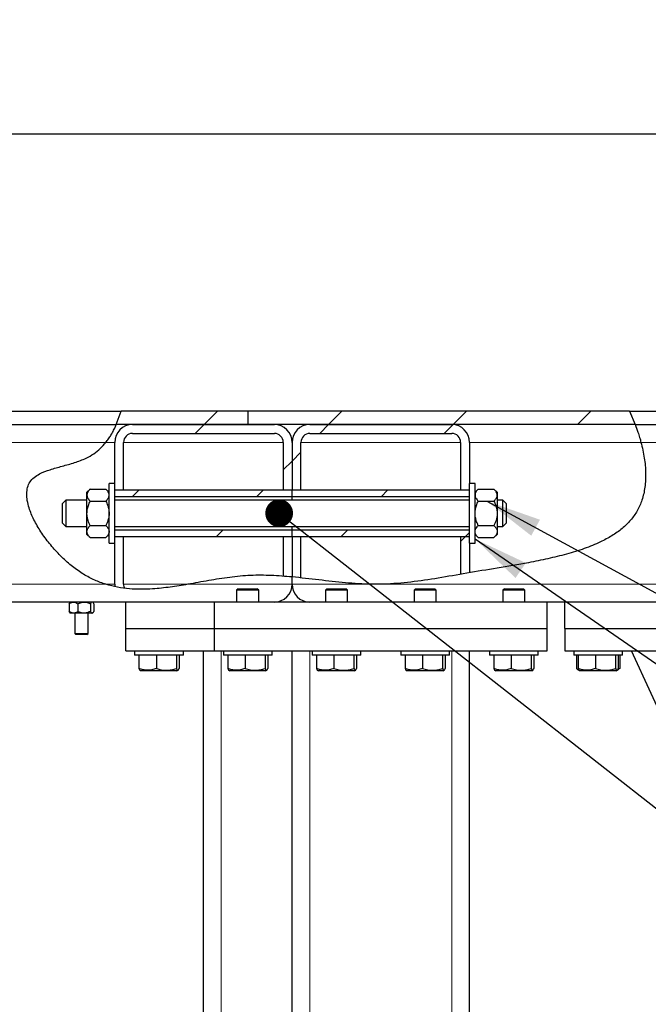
# Model space of a CAD drawing. Header units: millimetres. Extents: x 5 to 589, y 5 to 415.
# Tile 6 of 42: x 123 to 145, y 216 to 252. Entities that reach past the tile are written whole.
import ezdxf

# ---------------------------------------------------------------- set-up
doc = ezdxf.new("R2010")
doc.units = ezdxf.units.MM
for name, color, linetype in [('COTES', 1, 'Continuous'), ('NOTES', 6, 'Continuous'), ('TRAIT-FINS', 9, 'Continuous')]:
    doc.layers.add(name, color=color, linetype=linetype)
doc.layers.add('TRAIT-FORT', color=4, linetype='Continuous', lineweight=25)
doc.styles.add('SLDTEXTSTYLE0', font='TXT', dxfattribs={"width": 0.75})
doc.dimstyles.new('SLDDIMSTYLE0', dxfattribs={"dimtxt": 3, "dimasz": 2, "dimexe": 0, "dimexo": 0.0625, "dimgap": 0.75, "dimtad": 1, "dimdec": 0, "dimlfac": 12.5, "dimrnd": 1e-09, "dimzin": 12, "dimdsep": 46, "dimtxsty": 'SLDTEXTSTYLE0', "dimsah": 1, "dimcen": 0.09, "dimadec": 0, "dimazin": 3, "dimtfac": 1, "dimtdec": 0, "dimtofl": 0, "dimtmove": 0, "dimatfit": 3, "dimfxl": 1, "dimfrac": 2, "dimtolj": 1, "dimtzin": 12, "dimarcsym": 0})
doc.dimstyles.new('SLDDIMSTYLE2', dxfattribs={"dimtxt": 0.18, "dimasz": 1, "dimexe": 0, "dimexo": 0.0625, "dimgap": 0, "dimtad": 0, "dimtih": 1, "dimtoh": 1, "dimdec": 0, "dimrnd": 1e-09, "dimzin": 0, "dimdsep": 46, "dimtxsty": 'Standard', "dimblk1": 'DOT', "dimblk2": 'DOT', "dimsah": 1, "dimcen": 0.09, "dimadec": 0, "dimazin": 0, "dimtfac": 1, "dimtdec": 0, "dimtofl": 0, "dimtmove": 0, "dimatfit": 3, "dimldrblk": 'DOT', "dimfxl": 1, "dimfrac": 2, "dimtolj": 1, "dimtzin": 0, "dimarcsym": 0})
doc.dimstyles.new('SLDDIMSTYLE3', dxfattribs={"dimtxt": 0.18, "dimasz": 2, "dimexe": 0, "dimexo": 0.0625, "dimgap": 0, "dimtad": 0, "dimtih": 1, "dimtoh": 1, "dimdec": 0, "dimrnd": 1e-09, "dimzin": 0, "dimdsep": 46, "dimtxsty": 'Standard', "dimsah": 1, "dimcen": 0.09, "dimadec": 0, "dimazin": 0, "dimtfac": 2, "dimtdec": 0, "dimtofl": 0, "dimtmove": 0, "dimatfit": 3, "dimfxl": 1, "dimfrac": 2, "dimtolj": 1, "dimtzin": 0, "dimarcsym": 0})
pattern_1 = [(45, (0, 0), (-13.4704, 13.4704), []), (45, (4.49, 2e-323), (-13.4704, 13.4704), []), (45, (8.98, 4e-323), (-13.4704, 13.4704), []), (45, (13.47, 6e-323), (-13.4704, 13.4704), [])]

# ---------------------------------------------------------------- blocks, each defined once
blk = doc.blocks.new('_D')
at = {"layer": 'COTES', "color": 1, "transparency": 16777216}
for p, q in [((45.705, 238.575), (45.705, 248.575)), ((178.505, 238.575), (178.505, 248.575)), ((178.505, 247.575), (45.705, 247.575))]:
    blk.add_line(p, q, dxfattribs=at)
for points in [[(45.705, 247.575), (47.705, 247.075), (47.705, 248.075)], [(178.505, 247.575), (176.505, 248.075), (176.505, 247.075)]]:
    blk.add_solid(points, dxfattribs=at)
at = {"layer": 'COTES', "color": 1, "transparency": 16777216, "char_height": 3, "attachment_point": 1, "style": 'SLDTEXTSTYLE0'}
for s, insert in [('1660', (103.255, 251.442)), ('Tole', (113.246, 251.442))]:
    blk.add_mtext(s, dxfattribs=dict(at, insert=insert))
blk = doc.blocks.new('_D_3')
at = {"layer": 'COTES', "color": 1, "transparency": 16777216}
for p, q in [((63.905, 237.575), (32.348, 237.575)), ((33.348, 157.575), (33.348, 237.575)), ((167.505, 157.575), (32.348, 157.575))]:
    blk.add_line(p, q, dxfattribs=at)
for points in [[(33.348, 237.575), (32.848, 235.575), (33.848, 235.575)], [(33.348, 157.575), (33.848, 159.575), (32.848, 159.575)]]:
    blk.add_solid(points, dxfattribs=at)
at = {"layer": 'COTES', "color": 1, "transparency": 16777216, "insert": (29.48, 193.141), "char_height": 3, "attachment_point": 1, "rotation": 90, "style": 'SLDTEXTSTYLE0'}
blk.add_mtext('1000', dxfattribs=at)
blk = doc.blocks.new('_Dot')
at = {"color": 0, "linetype": 'ByBlock', "lineweight": -2}
blk.add_line((-0.5, 0), (-1, 0), dxfattribs=at)
at = {"color": 0, "linetype": 'ByBlock', "const_width": 0.5}
blk.add_lwpolyline([(-0.25, 0, 1), (0.25, 0, 1)], format="xyb", close=True, dxfattribs=at)

msp = doc.modelspace()

# ---------------------------------------------------------------- hatches: boundary and pattern name
at = {"layer": 'TRAIT-FINS'}
h = msp.add_hatch(dxfattribs=at)
h.set_pattern_fill('DIN 201 ACIER ET FONTE', color=9, style=0, pattern_type=2)
h.set_pattern_definition(pattern_1)
edge = h.paths.add_edge_path(flags=0)
edge.add_line((130.905, 237.575), (126.339, 237.575))
edge.add_spline(control_points=[(126.339, 237.575), (126.288, 237.408), (126.23, 237.247), (126.164, 237.095)], knot_values=[0.958583, 0.958583, 0.958583, 0.958583, 0.967976, 0.967976, 0.967976, 0.967976], weights=[1, 1, 1, 1], degree=3, periodic=0)
edge.add_line((126.164, 237.095), (130.905, 237.095))
edge.add_line((130.905, 237.095), (130.905, 237.575))
h = msp.add_hatch(dxfattribs=at)
h.set_pattern_fill('DIN 201 ACIER ET FONTE', color=9, style=0, pattern_type=2)
h.set_pattern_definition(pattern_1)
edge = h.paths.add_edge_path(flags=0)
edge.add_spline(control_points=[(144.884, 237.095), (144.823, 237.254), (144.756, 237.414), (144.682, 237.575)], knot_values=[0.553062, 0.553062, 0.553062, 0.553062, 0.561549, 0.561549, 0.561549, 0.561549], weights=[1, 1, 1, 1], degree=3, periodic=0)
edge.add_line((144.682, 237.575), (130.913, 237.575))
edge.add_line((130.913, 237.575), (130.913, 237.095))
edge.add_line((130.913, 237.095), (144.884, 237.095))
h = msp.add_hatch(dxfattribs=at)
h.set_pattern_fill('DIN 201 ACIER ET FONTE', color=9, style=0, pattern_type=2)
h.set_pattern_definition(pattern_1)
edge = h.paths.add_edge_path(flags=0)
edge.add_line((131.865, 237.095), (126.745, 237.095))
edge.add_arc((126.745, 236.455), 0.64, 90, 180)
edge.add_line((126.105, 236.455), (126.105, 234.735))
edge.add_line((126.105, 234.735), (126.425, 234.735))
edge.add_line((126.425, 234.735), (126.425, 236.455))
edge.add_arc((126.745, 236.455), 0.32, 90, 180, ccw=False)
edge.add_line((126.745, 236.775), (131.865, 236.775))
edge.add_arc((131.865, 236.455), 0.32, 0, 90, ccw=False)
edge.add_line((132.185, 236.455), (132.185, 234.735))
edge.add_line((132.185, 234.735), (132.505, 234.735))
edge.add_line((132.505, 234.735), (132.505, 236.455))
edge.add_arc((131.865, 236.455), 0.64, 0, 90)
h = msp.add_hatch(dxfattribs=at)
h.set_pattern_fill('DIN 201 ACIER ET FONTE', color=9, style=0, pattern_type=2)
h.set_pattern_definition(pattern_1)
edge = h.paths.add_edge_path(flags=0)
edge.add_line((132.505, 236.455), (132.505, 234.735))
edge.add_line((132.505, 234.735), (132.825, 234.735))
edge.add_line((132.825, 234.735), (132.825, 236.455))
edge.add_arc((133.145, 236.455), 0.32, 90, 180, ccw=False)
edge.add_line((133.145, 236.775), (138.265, 236.775))
edge.add_arc((138.265, 236.455), 0.32, 0, 90, ccw=False)
edge.add_line((138.585, 236.455), (138.585, 234.735))
edge.add_line((138.585, 234.735), (138.905, 234.735))
edge.add_line((138.905, 234.735), (138.905, 236.455))
edge.add_arc((138.265, 236.455), 0.64, 0, 90)
edge.add_line((138.265, 237.095), (133.145, 237.095))
edge.add_arc((133.145, 236.455), 0.64, 90, 180)
h = msp.add_hatch(dxfattribs=at)
h.set_pattern_fill('DIN 201 ACIER ET FONTE', color=9, style=0, pattern_type=2)
h.set_pattern_definition(pattern_1)
h.paths.add_polyline_path([(132.505, 234.735), (126.105, 234.735), (126.105, 234.495), (132.505, 234.495)], flags=0)
h = msp.add_hatch(dxfattribs=at)
h.set_pattern_fill('DIN 201 ACIER ET FONTE', color=9, style=0, pattern_type=2)
h.set_pattern_definition(pattern_1)
h.paths.add_polyline_path([(138.905, 234.735), (132.505, 234.735), (132.505, 234.495), (138.905, 234.495)], flags=0)
h = msp.add_hatch(dxfattribs=at)
h.set_pattern_fill('DIN 201 ACIER ET FONTE', color=9, style=0, pattern_type=2)
h.set_pattern_definition(pattern_1)
edge = h.paths.add_edge_path(flags=0)
edge.add_arc((126.745, 231.335), 0.32, 180, 206.5279, ccw=False)
edge.add_line((126.425, 231.335), (126.425, 233.055))
edge.add_line((126.425, 233.055), (126.105, 233.055))
edge.add_line((126.105, 233.055), (126.105, 231.335))
edge.add_arc((126.745, 231.335), 0.64, 180, 187.5468)
edge.add_spline(control_points=[(126.11, 231.25), (126.226, 231.226), (126.342, 231.206), (126.458, 231.192)], knot_values=[0.13301, 0.13301, 0.13301, 0.13301, 0.139574, 0.139574, 0.139574, 0.139574], weights=[1, 1, 1, 1], degree=3, periodic=0)
h = msp.add_hatch(dxfattribs=at)
h.set_pattern_fill('DIN 201 ACIER ET FONTE', color=9, style=0, pattern_type=2)
h.set_pattern_definition(pattern_1)
h.paths.add_polyline_path([(126.105, 233.055), (132.505, 233.055), (132.505, 233.295), (126.105, 233.295)], flags=0)
h = msp.add_hatch(dxfattribs=at)
h.set_pattern_fill('DIN 201 ACIER ET FONTE', color=9, style=0, pattern_type=2)
h.set_pattern_definition(pattern_1)
edge = h.paths.add_edge_path(flags=0)
edge.add_line((132.505, 233.055), (132.185, 233.055))
edge.add_line((132.185, 233.055), (132.185, 231.627))
edge.add_spline(control_points=[(132.185, 231.627), (132.291, 231.619), (132.398, 231.61), (132.505, 231.6)], knot_values=[0.244267, 0.244267, 0.244267, 0.244267, 0.250155, 0.250155, 0.250155, 0.250155], weights=[1, 1, 1, 1], degree=3, periodic=0)
edge.add_line((132.505, 231.6), (132.505, 233.055))
h = msp.add_hatch(dxfattribs=at)
h.set_pattern_fill('DIN 201 ACIER ET FONTE', color=9, style=0, pattern_type=2)
h.set_pattern_definition(pattern_1)
h.paths.add_polyline_path([(132.505, 233.055), (138.905, 233.055), (138.905, 233.295), (132.505, 233.295)], flags=0)
h = msp.add_hatch(dxfattribs=at)
h.set_pattern_fill('DIN 201 ACIER ET FONTE', color=9, style=0, pattern_type=2)
h.set_pattern_definition(pattern_1)
edge = h.paths.add_edge_path(flags=0)
edge.add_spline(control_points=[(132.505, 231.6), (132.611, 231.59), (132.718, 231.579), (132.825, 231.568)], knot_values=[0.250155, 0.250155, 0.250155, 0.250155, 0.256063, 0.256063, 0.256063, 0.256063], weights=[1, 1, 1, 1], degree=3, periodic=0)
edge.add_line((132.825, 231.568), (132.825, 233.055))
edge.add_line((132.825, 233.055), (132.505, 233.055))
edge.add_line((132.505, 233.055), (132.505, 231.6))
h = msp.add_hatch(dxfattribs=at)
h.set_pattern_fill('DIN 201 ACIER ET FONTE', color=9, style=0, pattern_type=2)
h.set_pattern_definition(pattern_1)
edge = h.paths.add_edge_path(flags=0)
edge.add_line((138.905, 233.055), (138.585, 233.055))
edge.add_line((138.585, 233.055), (138.585, 231.695))
edge.add_spline(control_points=[(138.585, 231.695), (138.69, 231.714), (138.797, 231.732), (138.905, 231.751)], knot_values=[0.364766, 0.364766, 0.364766, 0.364766, 0.370447, 0.370447, 0.370447, 0.370447], weights=[1, 1, 1, 1], degree=3, periodic=0)
edge.add_line((138.905, 231.751), (138.905, 233.055))

# ---------------------------------------------------------------- linework, layer by layer
at = {"color": 8, "linetype": 'Continuous', "lineweight": 18}
for p, q in [((125.786, 236.455), (63.955, 236.455)), ((125.786, 236.455), (126.105, 236.455)), ((126.425, 236.455), (132.185, 236.455)), ((132.825, 236.455), (138.585, 236.455)), ((138.905, 236.455), (145.084, 236.455)), ((177.705, 236.455), (145.09, 236.455)), ((125.789, 231.335), (64.777, 231.335)), ((125.789, 231.335), (126.105, 231.335)), ((126.425, 231.335), (128.742, 231.335)), ((132.505, 231.335), (128.742, 231.335)), ((135.368, 231.335), (132.505, 231.335)), ((177.705, 231.335), (135.612, 231.335)), ((129.945, 165.735), (129.945, 228.935)), ((133.145, 165.735), (133.145, 228.935)), ((138.265, 165.735), (138.265, 228.935))]:
    msp.add_line(p, q, dxfattribs=at)
at = {"layer": 'TRAIT-FORT', "color": 4, "linetype": 'Continuous', "lineweight": 25}
for p, q in [((64.905, 237.575), (126.339, 237.575)), ((126.164, 237.095), (126.339, 237.575)), ((130.905, 237.575), (126.339, 237.575)), ((130.905, 237.575), (130.905, 237.095)), ((130.913, 237.575), (130.913, 237.095)), ((144.682, 237.575), (130.913, 237.575)), ((144.682, 237.575), (144.884, 237.095)), ((144.682, 237.575), (178.505, 237.575)), ((64.905, 237.095), (126.164, 237.095)), ((130.905, 237.095), (126.164, 237.095)), ((126.745, 237.095), (131.865, 237.095)), ((144.884, 237.095), (130.913, 237.095)), ((133.145, 237.095), (138.265, 237.095)), ((144.884, 237.095), (178.505, 237.095)), ((126.745, 236.775), (131.865, 236.775)), ((133.145, 236.775), (138.265, 236.775)), ((126.105, 234.975), (126.105, 236.455)), ((126.425, 234.735), (126.425, 236.455)), ((132.185, 236.455), (132.185, 234.735)), ((132.505, 236.455), (132.505, 234.735)), ((132.825, 234.735), (132.825, 236.455)), ((138.585, 236.455), (138.585, 234.735)), ((138.905, 236.455), (138.905, 234.975)), ((125.222, 234.772), (125.105, 234.655)), ((125.222, 234.772), (125.787, 234.772)), ((125.905, 234.655), (125.787, 234.772)), ((126.105, 234.975), (125.905, 234.975)), ((125.905, 232.815), (125.905, 234.975)), ((126.105, 232.815), (126.105, 234.975)), ((139.105, 234.975), (138.905, 234.975)), ((138.905, 232.815), (138.905, 234.975)), ((139.105, 232.815), (139.105, 234.975)), ((139.222, 234.772), (139.105, 234.655)), ((139.222, 234.772), (139.787, 234.772)), ((139.905, 234.655), (139.787, 234.772)), ((125.105, 234.553), (125.105, 234.655)), ((125.105, 233.895), (125.105, 234.553)), ((126.425, 234.735), (126.105, 234.735)), ((132.505, 234.735), (126.105, 234.735)), ((132.505, 234.495), (126.105, 234.495)), ((132.505, 234.735), (132.185, 234.735)), ((132.505, 234.495), (132.505, 234.735)), ((138.905, 234.735), (132.505, 234.735)), ((132.825, 234.735), (132.505, 234.735)), ((132.505, 234.375), (132.505, 234.495)), ((138.905, 234.495), (132.505, 234.495)), ((138.905, 234.735), (138.585, 234.735)), ((139.905, 234.655), (139.905, 234.553)), ((139.905, 234.553), (139.905, 233.895)), ((124.345, 234.375), (124.225, 234.255)), ((124.225, 233.535), (124.225, 234.255)), ((125.105, 234.375), (124.345, 234.375)), ((124.345, 234.375), (124.345, 233.415)), ((125.222, 234.333), (125.787, 234.333)), ((138.905, 234.375), (126.105, 234.375)), ((139.222, 234.333), (139.787, 234.333)), ((140.105, 234.375), (139.905, 234.375)), ((140.225, 234.255), (140.105, 234.375)), ((140.105, 233.415), (140.105, 234.375)), ((140.225, 234.255), (140.225, 233.535)), ((125.105, 233.236), (125.105, 233.895)), ((139.905, 233.895), (139.905, 233.236)), ((124.225, 233.535), (124.345, 233.415)), ((124.345, 233.415), (125.105, 233.415)), ((125.222, 233.456), (125.787, 233.456)), ((126.105, 233.415), (138.905, 233.415)), ((132.505, 233.295), (132.505, 233.415)), ((139.222, 233.456), (139.787, 233.456)), ((139.905, 233.415), (140.105, 233.415)), ((140.105, 233.415), (140.225, 233.535)), ((125.105, 233.135), (125.105, 233.236)), ((125.105, 233.135), (125.222, 233.017)), ((125.222, 233.017), (125.787, 233.017)), ((125.787, 233.017), (125.905, 233.135)), ((126.105, 233.295), (132.505, 233.295)), ((126.105, 233.055), (126.425, 233.055)), ((126.105, 233.055), (132.505, 233.055)), ((126.425, 231.335), (126.425, 233.055)), ((132.185, 233.055), (132.505, 233.055)), ((132.185, 233.055), (132.185, 231.627)), ((132.505, 233.055), (132.505, 233.295)), ((132.505, 233.295), (138.905, 233.295)), ((132.505, 233.055), (132.505, 231.6)), ((132.505, 233.055), (138.905, 233.055)), ((132.505, 233.055), (132.825, 233.055)), ((132.825, 231.568), (132.825, 233.055)), ((138.585, 233.055), (138.905, 233.055)), ((138.585, 233.055), (138.585, 231.695)), ((139.105, 233.135), (139.222, 233.017)), ((139.222, 233.017), (139.787, 233.017)), ((139.787, 233.017), (139.905, 233.135)), ((139.905, 233.236), (139.905, 233.135)), ((125.905, 232.815), (126.105, 232.815)), ((126.105, 231.335), (126.105, 232.815)), ((138.905, 232.815), (139.105, 232.815)), ((138.905, 232.815), (138.905, 231.751)), ((132.505, 231.335), (132.505, 231.6)), ((135.612, 231.335), (135.368, 231.335)), ((130.561, 231.175), (130.505, 231.119)), ((130.505, 231.119), (130.505, 230.695)), ((131.305, 231.119), (130.505, 231.119)), ((130.561, 231.175), (131.246, 231.175)), ((131.246, 231.175), (131.249, 231.175)), ((131.305, 231.119), (131.249, 231.175)), ((131.305, 230.695), (131.305, 231.119)), ((133.761, 231.175), (133.705, 231.119)), ((133.705, 231.119), (133.705, 230.695)), ((134.505, 231.119), (133.705, 231.119)), ((133.761, 231.175), (134.446, 231.175)), ((134.446, 231.175), (134.449, 231.175)), ((134.505, 231.119), (134.449, 231.175)), ((134.505, 230.695), (134.505, 231.119)), ((136.961, 231.175), (136.905, 231.119)), ((136.905, 231.119), (136.905, 230.695)), ((137.705, 231.119), (136.905, 231.119)), ((136.961, 231.175), (137.646, 231.175)), ((137.646, 231.175), (137.649, 231.175)), ((137.705, 231.119), (137.649, 231.175)), ((137.705, 230.695), (137.705, 231.119)), ((140.161, 231.175), (140.105, 231.119)), ((140.105, 231.119), (140.105, 230.695)), ((140.905, 231.119), (140.105, 231.119)), ((140.161, 231.175), (140.846, 231.175)), ((140.846, 231.175), (140.849, 231.175)), ((140.905, 231.119), (140.849, 231.175)), ((140.905, 230.695), (140.905, 231.119)), ((129.705, 230.695), (64.817, 230.695)), ((124.457, 230.633), (124.457, 230.356)), ((124.505, 230.695), (124.488, 230.678)), ((124.779, 230.633), (124.779, 230.356)), ((125.227, 230.633), (125.227, 230.356)), ((125.321, 230.678), (125.305, 230.695)), ((125.352, 230.633), (125.352, 230.356)), ((126.505, 229.735), (126.505, 230.695)), ((141.705, 230.695), (129.705, 230.695)), ((129.705, 229.735), (129.705, 230.695)), ((133.065, 230.7), (133.065, 230.695)), ((142.345, 230.695), (141.705, 230.695)), ((141.705, 229.735), (141.705, 230.695)), ((160.745, 230.695), (142.345, 230.695)), ((142.345, 229.735), (142.345, 230.695)), ((124.488, 230.311), (124.505, 230.295)), ((124.618, 230.295), (124.505, 230.295)), ((125.003, 230.295), (124.618, 230.295)), ((124.665, 230.295), (124.665, 229.563)), ((125.289, 230.295), (125.003, 230.295)), ((125.145, 229.563), (125.145, 230.295)), ((125.305, 230.295), (125.289, 230.295)), ((125.305, 230.295), (125.321, 230.311)), ((124.665, 229.563), (124.705, 229.523)), ((124.665, 229.563), (125.145, 229.563)), ((125.105, 229.523), (124.705, 229.523)), ((125.105, 229.523), (125.145, 229.563)), ((126.505, 229.735), (129.705, 229.735)), ((126.505, 228.935), (126.505, 229.735)), ((129.705, 229.735), (141.705, 229.735)), ((129.705, 228.935), (129.705, 229.735)), ((141.705, 228.935), (141.705, 229.735)), ((142.345, 229.735), (142.345, 228.935)), ((142.345, 229.735), (160.745, 229.735)), ((126.505, 228.935), (129.705, 228.935)), ((126.825, 228.935), (126.825, 228.775)), ((128.585, 228.775), (126.825, 228.775)), ((126.982, 228.775), (126.982, 228.295)), ((127.609, 228.775), (127.609, 228.295)), ((128.332, 228.775), (128.332, 228.295)), ((128.427, 228.775), (128.427, 228.295)), ((128.585, 228.775), (128.585, 228.935)), ((129.305, 165.735), (129.305, 228.935)), ((129.705, 228.935), (141.705, 228.935)), ((130.025, 228.935), (130.025, 228.775)), ((131.785, 228.775), (130.025, 228.775)), ((130.182, 228.775), (130.182, 228.295)), ((130.809, 228.775), (130.809, 228.295)), ((131.532, 228.775), (131.532, 228.295)), ((131.627, 228.775), (131.627, 228.295)), ((131.785, 228.775), (131.785, 228.935)), ((132.505, 165.735), (132.505, 228.935)), ((133.225, 228.935), (133.225, 228.775)), ((134.985, 228.775), (133.225, 228.775)), ((133.382, 228.775), (133.382, 228.295)), ((134.009, 228.775), (134.009, 228.295)), ((134.732, 228.775), (134.732, 228.295)), ((134.827, 228.775), (134.827, 228.295)), ((134.985, 228.775), (134.985, 228.935)), ((136.425, 228.935), (136.425, 228.775)), ((138.185, 228.775), (136.425, 228.775)), ((136.582, 228.775), (136.582, 228.295)), ((137.209, 228.775), (137.209, 228.295)), ((137.932, 228.775), (137.932, 228.295)), ((138.027, 228.775), (138.027, 228.295)), ((138.185, 228.775), (138.185, 228.935)), ((138.905, 165.735), (138.905, 228.935)), ((139.625, 228.935), (139.625, 228.775)), ((141.385, 228.775), (139.625, 228.775)), ((139.782, 228.775), (139.782, 228.295)), ((140.409, 228.775), (140.409, 228.295)), ((141.132, 228.775), (141.132, 228.295)), ((141.227, 228.775), (141.227, 228.295)), ((141.385, 228.775), (141.385, 228.935)), ((142.345, 228.935), (160.745, 228.935)), ((142.665, 228.935), (142.665, 228.775)), ((144.425, 228.775), (142.665, 228.775)), ((142.765, 228.775), (142.765, 228.295)), ((142.821, 228.775), (142.821, 228.295)), ((143.448, 228.775), (143.448, 228.295)), ((144.171, 228.775), (144.171, 228.295)), ((144.268, 228.775), (144.268, 228.295)), ((144.324, 228.775), (144.324, 228.295)), ((144.425, 228.775), (144.425, 228.935)), ((169.187, 175.714), (144.745, 228.935)), ((127.019, 228.237), (127.059, 228.215)), ((128.351, 228.215), (127.059, 228.215)), ((128.351, 228.215), (128.39, 228.237)), ((130.219, 228.237), (130.259, 228.215)), ((131.551, 228.215), (130.259, 228.215)), ((131.551, 228.215), (131.59, 228.237)), ((133.419, 228.237), (133.459, 228.215)), ((134.751, 228.215), (133.459, 228.215)), ((134.751, 228.215), (134.79, 228.237)), ((136.619, 228.237), (136.659, 228.215)), ((137.951, 228.215), (136.659, 228.215)), ((137.951, 228.215), (137.99, 228.237)), ((139.819, 228.237), (139.859, 228.215)), ((141.151, 228.215), (139.859, 228.215)), ((141.151, 228.215), (141.19, 228.237)), ((142.805, 228.269), (142.859, 228.237)), ((142.859, 228.237), (142.899, 228.215)), ((144.191, 228.215), (142.899, 228.215)), ((144.191, 228.215), (144.23, 228.237)), ((144.232, 228.238), (144.284, 228.269)), ((144.324, 228.295), (144.255, 228.269)), ((144.324, 228.295), (144.283, 228.271))]:
    msp.add_line(p, q, dxfattribs=at)
for centre, radius, start, end in [((126.745, 236.455), 0.64, 90, 180), ((131.865, 236.455), 0.64, 0, 90), ((133.145, 236.455), 0.64, 90, 180), ((138.265, 236.455), 0.64, 0, 90), ((126.745, 236.455), 0.32, 90, 180), ((131.865, 236.455), 0.32, 0, 90), ((133.145, 236.455), 0.32, 90, 180), ((138.265, 236.455), 0.32, 0, 90), ((126.745, 231.335), 0.64, 180, 187.5468), ((126.745, 231.335), 0.32, 180, 206.5279), ((131.865, 231.335), 0.64, 270, 0), ((133.145, 231.335), 0.64, 180, 270)]:
    msp.add_arc(centre, radius, start, end, dxfattribs=at)
for points, knots in [([(125.786, 236.455), (125.819, 236.497), (125.886, 236.584), (125.984, 236.736), (126.074, 236.9), (126.137, 237.033), (126.162, 237.089), (126.163, 237.093), (126.164, 237.095)], [0, 0, 0, 0, 0.147153, 0.2997749, 0.5123776, 0.7257358, 0.9201966, 1, 1, 1, 1]), ([(144.884, 237.095), (144.886, 237.088), (144.891, 237.075), (144.928, 236.975), (144.981, 236.824), (145.039, 236.642), (145.075, 236.512), (145.09, 236.455)], [0, 0, 0, 0, 0.200183, 0.400133, 0.606459, 0.82492, 1, 1, 1, 1]), ([(125.789, 231.335), (125.756, 231.345), (125.583, 231.4), (125.274, 231.529), (124.87, 231.757), (124.476, 232.051), (124.099, 232.403), (123.749, 232.798), (123.441, 233.218), (123.191, 233.647), (123.029, 234.027), (122.948, 234.345), (122.925, 234.597), (122.953, 234.828), (123.041, 235.034), (123.195, 235.201), (123.443, 235.352), (123.789, 235.48), (124.215, 235.596), (124.654, 235.717), (125.04, 235.858), (125.349, 236.037), (125.589, 236.228), (125.721, 236.379), (125.786, 236.455)], [0, 0, 0, 0, 0.012813, 0.066637, 0.123064, 0.183269, 0.247187, 0.312668, 0.377307, 0.438762, 0.494949, 0.528751, 0.559436, 0.587369, 0.613676, 0.64042, 0.669789, 0.7199, 0.775399, 0.832539, 0.887542, 0.926243, 0.963413, 1, 1, 1, 1]), ([(145.09, 236.455), (145.135, 236.267), (145.22, 235.904), (145.269, 235.361), (145.245, 234.848), (145.143, 234.387), (144.968, 233.981), (144.723, 233.635), (144.411, 233.335), (144.041, 233.076), (143.584, 232.832), (143.035, 232.611), (142.4, 232.415), (141.727, 232.251), (140.891, 232.083), (139.915, 231.92), (138.828, 231.74), (137.793, 231.555), (136.797, 231.407), (136.072, 231.344), (135.679, 231.336), (135.612, 231.335)], [0, 0, 0, 0, 0.046169, 0.089631, 0.130467, 0.16907, 0.202631, 0.235974, 0.270219, 0.306151, 0.344144, 0.394598, 0.448022, 0.503747, 0.560905, 0.652855, 0.741678, 0.825495, 0.905606, 0.983751, 1, 1, 1, 1]), ([(125.222, 234.772), (125.208, 234.757), (125.179, 234.727), (125.145, 234.68), (125.119, 234.631), (125.106, 234.588), (125.105, 234.562), (125.105, 234.553)], [0, 0, 0, 0, 0.215517, 0.432226, 0.654457, 0.879688, 1, 1, 1, 1]), ([(125.905, 234.553), (125.903, 234.572), (125.899, 234.61), (125.873, 234.666), (125.836, 234.721), (125.803, 234.755), (125.787, 234.772)], [0, 0, 0, 0, 0.249576, 0.504361, 0.751045, 1, 1, 1, 1]), ([(139.222, 234.772), (139.208, 234.757), (139.179, 234.727), (139.145, 234.68), (139.119, 234.631), (139.106, 234.588), (139.105, 234.562), (139.105, 234.553)], [0, 0, 0, 0, 0.215517, 0.432226, 0.654457, 0.879688, 1, 1, 1, 1]), ([(139.905, 234.553), (139.903, 234.572), (139.899, 234.61), (139.873, 234.666), (139.836, 234.721), (139.803, 234.755), (139.787, 234.772)], [0, 0, 0, 0, 0.249576, 0.504361, 0.751045, 1, 1, 1, 1]), ([(125.105, 234.553), (125.106, 234.534), (125.11, 234.495), (125.136, 234.439), (125.173, 234.385), (125.206, 234.35), (125.222, 234.333)], [0, 0, 0, 0, 0.2495763, 0.5043607, 0.7510452, 1, 1, 1, 1]), ([(125.787, 234.333), (125.801, 234.348), (125.83, 234.378), (125.864, 234.425), (125.89, 234.474), (125.903, 234.517), (125.904, 234.543), (125.905, 234.553)], [0, 0, 0, 0, 0.2155169, 0.432226, 0.6544573, 0.8796878, 1, 1, 1, 1]), ([(139.105, 234.553), (139.106, 234.534), (139.11, 234.495), (139.136, 234.439), (139.173, 234.385), (139.206, 234.35), (139.222, 234.333)], [0, 0, 0, 0, 0.2495763, 0.5043607, 0.7510452, 1, 1, 1, 1]), ([(139.787, 234.333), (139.801, 234.348), (139.83, 234.378), (139.864, 234.425), (139.89, 234.474), (139.903, 234.517), (139.904, 234.543), (139.905, 234.553)], [0, 0, 0, 0, 0.2155169, 0.432226, 0.6544573, 0.8796878, 1, 1, 1, 1]), ([(125.105, 233.895), (125.107, 233.942), (125.112, 234.038), (125.147, 234.158), (125.185, 234.257), (125.21, 234.308), (125.222, 234.333)], [0, 0, 0, 0, 0.309932, 0.629427, 0.814308, 1, 1, 1, 1]), ([(125.787, 234.333), (125.799, 234.308), (125.824, 234.257), (125.861, 234.16), (125.896, 234.04), (125.902, 233.943), (125.905, 233.895)], [0, 0, 0, 0, 0.184934, 0.370576, 0.681078, 1, 1, 1, 1]), ([(139.105, 233.895), (139.107, 233.942), (139.112, 234.038), (139.147, 234.158), (139.185, 234.257), (139.21, 234.308), (139.222, 234.333)], [0, 0, 0, 0, 0.309932, 0.629427, 0.814308, 1, 1, 1, 1]), ([(139.787, 234.333), (139.799, 234.308), (139.824, 234.257), (139.861, 234.16), (139.896, 234.04), (139.902, 233.943), (139.905, 233.895)], [0, 0, 0, 0, 0.184934, 0.370576, 0.681078, 1, 1, 1, 1]), ([(125.222, 233.456), (125.207, 233.488), (125.168, 233.57), (125.122, 233.708), (125.105, 233.824), (125.105, 233.887), (125.105, 233.895)], [0, 0, 0, 0, 0.237039, 0.589019, 0.951631, 1, 1, 1, 1]), ([(125.905, 233.895), (125.904, 233.887), (125.904, 233.826), (125.887, 233.71), (125.842, 233.571), (125.803, 233.488), (125.787, 233.456)], [0, 0, 0, 0, 0.048369, 0.39933, 0.762965, 1, 1, 1, 1]), ([(139.222, 233.456), (139.207, 233.488), (139.168, 233.57), (139.122, 233.708), (139.105, 233.824), (139.105, 233.887), (139.105, 233.895)], [0, 0, 0, 0, 0.237039, 0.589019, 0.951631, 1, 1, 1, 1]), ([(139.905, 233.895), (139.904, 233.887), (139.904, 233.826), (139.887, 233.71), (139.842, 233.571), (139.803, 233.488), (139.787, 233.456)], [0, 0, 0, 0, 0.048369, 0.39933, 0.762965, 1, 1, 1, 1]), ([(125.105, 233.236), (125.106, 233.255), (125.11, 233.294), (125.136, 233.35), (125.173, 233.404), (125.206, 233.439), (125.222, 233.456)], [0, 0, 0, 0, 0.249576, 0.504361, 0.751045, 1, 1, 1, 1]), ([(125.787, 233.456), (125.801, 233.441), (125.83, 233.411), (125.864, 233.364), (125.89, 233.315), (125.903, 233.272), (125.904, 233.246), (125.905, 233.236)], [0, 0, 0, 0, 0.215517, 0.432226, 0.654457, 0.879688, 1, 1, 1, 1]), ([(139.105, 233.236), (139.106, 233.255), (139.11, 233.294), (139.136, 233.35), (139.173, 233.404), (139.206, 233.439), (139.222, 233.456)], [0, 0, 0, 0, 0.249576, 0.504361, 0.751045, 1, 1, 1, 1]), ([(139.787, 233.456), (139.801, 233.441), (139.83, 233.411), (139.864, 233.364), (139.89, 233.315), (139.903, 233.272), (139.904, 233.246), (139.905, 233.236)], [0, 0, 0, 0, 0.215517, 0.432226, 0.654457, 0.879688, 1, 1, 1, 1]), ([(125.222, 233.017), (125.208, 233.032), (125.179, 233.062), (125.145, 233.109), (125.119, 233.158), (125.106, 233.201), (125.105, 233.227), (125.105, 233.236)], [0, 0, 0, 0, 0.2155169, 0.432226, 0.6544573, 0.8796878, 1, 1, 1, 1]), ([(125.905, 233.236), (125.903, 233.217), (125.899, 233.179), (125.873, 233.123), (125.836, 233.068), (125.803, 233.034), (125.787, 233.017)], [0, 0, 0, 0, 0.249576, 0.504361, 0.751045, 1, 1, 1, 1]), ([(139.222, 233.017), (139.208, 233.032), (139.179, 233.062), (139.145, 233.109), (139.119, 233.158), (139.106, 233.201), (139.105, 233.227), (139.105, 233.236)], [0, 0, 0, 0, 0.2155169, 0.432226, 0.6544573, 0.8796878, 1, 1, 1, 1]), ([(139.905, 233.236), (139.903, 233.217), (139.899, 233.179), (139.873, 233.123), (139.836, 233.068), (139.803, 233.034), (139.787, 233.017)], [0, 0, 0, 0, 0.249576, 0.504361, 0.751045, 1, 1, 1, 1]), ([(132.505, 231.6), (132.256, 231.62), (131.758, 231.661), (131.005, 231.665), (130.25, 231.594), (129.496, 231.47), (128.994, 231.38), (128.742, 231.335)], [0, 0, 0, 0, 0.1974121, 0.395616, 0.595582, 0.7975835, 1, 1, 1, 1]), ([(135.368, 231.335), (135.054, 231.348), (134.42, 231.376), (133.468, 231.498), (132.827, 231.566), (132.505, 231.6)], [0, 0, 0, 0, 0.327807, 0.661854, 1, 1, 1, 1]), ([(128.742, 231.335), (128.532, 231.299), (128.11, 231.229), (127.547, 231.168), (127.054, 231.15), (126.631, 231.167), (126.206, 231.221), (125.928, 231.297), (125.789, 231.335)], [0, 0, 0, 0, 0.21463, 0.429764, 0.570114, 0.710402, 0.855244, 1, 1, 1, 1]), ([(124.457, 230.633), (124.479, 230.647), (124.524, 230.676), (124.579, 230.693), (124.611, 230.694), (124.618, 230.695)], [0, 0, 0, 0, 0.432382, 0.879547, 1, 1, 1, 1]), ([(124.457, 230.633), (124.465, 230.649), (124.476, 230.668), (124.487, 230.675), (124.489, 230.677)], [0, 0, 0, 0, 0.825386, 1, 1, 1, 1]), ([(124.618, 230.695), (124.646, 230.691), (124.702, 230.684), (124.754, 230.65), (124.779, 230.633)], [0, 0, 0, 0, 0.503995, 1, 1, 1, 1]), ([(124.779, 230.633), (124.796, 230.641), (124.863, 230.674), (124.94, 230.694), (124.999, 230.694), (125.003, 230.695)], [0, 0, 0, 0, 0.241768, 0.953284, 1, 1, 1, 1]), ([(125.003, 230.695), (125.052, 230.689), (125.13, 230.68), (125.201, 230.646), (125.227, 230.633)], [0, 0, 0, 0, 0.629007, 1, 1, 1, 1]), ([(125.289, 230.695), (125.278, 230.691), (125.257, 230.684), (125.237, 230.65), (125.227, 230.633)], [0, 0, 0, 0, 0.503995, 1, 1, 1, 1]), ([(125.352, 230.633), (125.344, 230.647), (125.326, 230.676), (125.305, 230.693), (125.292, 230.694), (125.289, 230.695)], [0, 0, 0, 0, 0.432382, 0.879547, 1, 1, 1, 1]), ([(124.618, 230.295), (124.59, 230.298), (124.533, 230.305), (124.482, 230.339), (124.457, 230.356)], [0, 0, 0, 0, 0.503995, 1, 1, 1, 1]), ([(124.489, 230.311), (124.488, 230.311), (124.477, 230.317), (124.467, 230.337), (124.457, 230.356)], [0, 0, 0, 0, 0.055965, 1, 1, 1, 1]), ([(124.779, 230.356), (124.757, 230.342), (124.712, 230.313), (124.656, 230.296), (124.625, 230.295), (124.618, 230.295)], [0, 0, 0, 0, 0.432382, 0.8795474, 1, 1, 1, 1]), ([(125.003, 230.295), (124.999, 230.295), (124.94, 230.295), (124.863, 230.315), (124.796, 230.348), (124.779, 230.356)], [0, 0, 0, 0, 0.046716, 0.758232, 1, 1, 1, 1]), ([(125.227, 230.356), (125.201, 230.344), (125.13, 230.309), (125.052, 230.3), (125.003, 230.295)], [0, 0, 0, 0, 0.3709929, 1, 1, 1, 1]), ([(125.227, 230.356), (125.235, 230.342), (125.253, 230.313), (125.274, 230.296), (125.287, 230.295), (125.289, 230.295)], [0, 0, 0, 0, 0.432382, 0.879547, 1, 1, 1, 1]), ([(125.289, 230.295), (125.301, 230.298), (125.322, 230.305), (125.342, 230.339), (125.352, 230.356)], [0, 0, 0, 0, 0.503995, 1, 1, 1, 1]), ([(126.982, 228.295), (126.994, 228.266), (127.006, 228.237), (127.019, 228.238), (127.02, 228.238)], [0, 0, 0, 0, 0.973586, 1, 1, 1, 1]), ([(127.609, 228.295), (127.555, 228.277), (127.445, 228.242), (127.281, 228.229), (127.126, 228.248), (127.03, 228.279), (126.982, 228.295)], [0, 0, 0, 0, 0.264605, 0.534948, 0.765343, 1, 1, 1, 1]), ([(127.609, 228.295), (127.672, 228.277), (127.799, 228.242), (127.986, 228.229), (128.166, 228.248), (128.276, 228.279), (128.332, 228.295)], [0, 0, 0, 0, 0.264605, 0.534948, 0.765343, 1, 1, 1, 1]), ([(128.332, 228.295), (128.344, 228.271), (128.364, 228.23), (128.393, 228.234), (128.413, 228.262), (128.424, 228.288), (128.427, 228.295)], [0, 0, 0, 0, 0.385549, 0.637642, 0.896546, 1, 1, 1, 1]), ([(130.182, 228.295), (130.194, 228.266), (130.206, 228.237), (130.219, 228.238), (130.22, 228.238)], [0, 0, 0, 0, 0.973586, 1, 1, 1, 1]), ([(130.809, 228.295), (130.755, 228.277), (130.645, 228.242), (130.481, 228.229), (130.326, 228.248), (130.23, 228.279), (130.182, 228.295)], [0, 0, 0, 0, 0.264605, 0.534948, 0.765343, 1, 1, 1, 1]), ([(130.809, 228.295), (130.872, 228.277), (130.999, 228.242), (131.186, 228.229), (131.366, 228.248), (131.476, 228.279), (131.532, 228.295)], [0, 0, 0, 0, 0.264605, 0.534948, 0.765343, 1, 1, 1, 1]), ([(131.532, 228.295), (131.544, 228.271), (131.564, 228.23), (131.593, 228.234), (131.613, 228.262), (131.624, 228.288), (131.627, 228.295)], [0, 0, 0, 0, 0.385549, 0.637642, 0.896546, 1, 1, 1, 1]), ([(133.382, 228.295), (133.394, 228.266), (133.406, 228.237), (133.419, 228.238), (133.42, 228.238)], [0, 0, 0, 0, 0.973586, 1, 1, 1, 1]), ([(134.009, 228.295), (133.955, 228.277), (133.845, 228.242), (133.681, 228.229), (133.526, 228.248), (133.43, 228.279), (133.382, 228.295)], [0, 0, 0, 0, 0.264605, 0.534948, 0.765343, 1, 1, 1, 1]), ([(134.009, 228.295), (134.072, 228.277), (134.199, 228.242), (134.386, 228.229), (134.566, 228.248), (134.676, 228.279), (134.732, 228.295)], [0, 0, 0, 0, 0.264605, 0.534948, 0.765343, 1, 1, 1, 1]), ([(134.732, 228.295), (134.744, 228.271), (134.764, 228.23), (134.793, 228.234), (134.813, 228.262), (134.824, 228.288), (134.827, 228.295)], [0, 0, 0, 0, 0.385549, 0.637642, 0.896546, 1, 1, 1, 1]), ([(136.582, 228.295), (136.594, 228.266), (136.606, 228.237), (136.619, 228.238), (136.62, 228.238)], [0, 0, 0, 0, 0.973586, 1, 1, 1, 1]), ([(137.209, 228.295), (137.155, 228.277), (137.045, 228.242), (136.881, 228.229), (136.726, 228.248), (136.63, 228.279), (136.582, 228.295)], [0, 0, 0, 0, 0.2646049, 0.5349477, 0.7653431, 1, 1, 1, 1]), ([(137.209, 228.295), (137.272, 228.277), (137.399, 228.242), (137.586, 228.229), (137.766, 228.248), (137.876, 228.279), (137.932, 228.295)], [0, 0, 0, 0, 0.264605, 0.534948, 0.765343, 1, 1, 1, 1]), ([(137.932, 228.295), (137.944, 228.271), (137.964, 228.23), (137.993, 228.234), (138.013, 228.262), (138.024, 228.288), (138.027, 228.295)], [0, 0, 0, 0, 0.385549, 0.637642, 0.896546, 1, 1, 1, 1]), ([(139.782, 228.295), (139.794, 228.266), (139.806, 228.237), (139.819, 228.238), (139.82, 228.238)], [0, 0, 0, 0, 0.973586, 1, 1, 1, 1]), ([(140.409, 228.295), (140.355, 228.277), (140.245, 228.242), (140.081, 228.229), (139.926, 228.248), (139.83, 228.279), (139.782, 228.295)], [0, 0, 0, 0, 0.264605, 0.534948, 0.765343, 1, 1, 1, 1]), ([(140.409, 228.295), (140.472, 228.277), (140.599, 228.242), (140.786, 228.229), (140.966, 228.248), (141.076, 228.279), (141.132, 228.295)], [0, 0, 0, 0, 0.264605, 0.534948, 0.765343, 1, 1, 1, 1]), ([(141.132, 228.295), (141.144, 228.271), (141.164, 228.23), (141.193, 228.234), (141.213, 228.262), (141.224, 228.288), (141.227, 228.295)], [0, 0, 0, 0, 0.385549, 0.637642, 0.896546, 1, 1, 1, 1]), ([(142.765, 228.295), (142.792, 228.275), (142.825, 228.25), (142.859, 228.246), (142.866, 228.245)], [0, 0, 0, 0, 0.795687, 1, 1, 1, 1]), ([(142.821, 228.295), (142.834, 228.266), (142.846, 228.237), (142.859, 228.238), (142.859, 228.238)], [0, 0, 0, 0, 0.977492, 1, 1, 1, 1]), ([(143.448, 228.295), (143.393, 228.277), (143.283, 228.242), (143.12, 228.229), (142.965, 228.248), (142.869, 228.279), (142.821, 228.295)], [0, 0, 0, 0, 0.264605, 0.534948, 0.765343, 1, 1, 1, 1]), ([(143.448, 228.295), (143.51, 228.277), (143.637, 228.242), (143.825, 228.229), (144.005, 228.248), (144.115, 228.279), (144.171, 228.295)], [0, 0, 0, 0, 0.264605, 0.534948, 0.765343, 1, 1, 1, 1]), ([(144.171, 228.295), (144.183, 228.271), (144.204, 228.23), (144.233, 228.234), (144.253, 228.262), (144.265, 228.288), (144.268, 228.295)], [0, 0, 0, 0, 0.385549, 0.637642, 0.896546, 1, 1, 1, 1])]:
    msp.add_open_spline(points, degree=3, knots=knots, dxfattribs=at)

# ---------------------------------------------------------------- dimensions: what is measured, and where the dimension line sits
at = {"layer": 'COTES', "color": 1}
dim = msp.add_linear_dim(base=(45.705, 247.575), p1=(178.505, 237.575), p2=(45.705, 237.575), angle=0, text='<> Tole', dimstyle='SLDDIMSTYLE0', dxfattribs=at)
dim.commit()
dim.dimension.update_dxf_attribs({"geometry": '_D', "text_midpoint": (112.105, 247.575), "dimtype": 160})
dim = msp.add_linear_dim(base=(33.348, 237.575), p1=(168.505, 157.575), p2=(64.905, 237.575), angle=90, dimstyle='SLDDIMSTYLE0', dxfattribs=at)
dim.commit()
dim.dimension.update_dxf_attribs({"geometry": '_D_3', "text_midpoint": (33.348, 197.575), "dimtype": 160})

# ---------------------------------------------------------------- leaders
at = {"layer": 'NOTES', "color": 211}
for points, dimstyle in [([(132.038, 233.899), (184.403, 192.901)], 'SLDDIMSTYLE2'), ([(139.532, 234.333), (184.403, 209.882)], 'SLDDIMSTYLE3'), ([(139.105, 232.97), (184.403, 201.706)], 'SLDDIMSTYLE3')]:
    msp.add_leader(points, dimstyle=dimstyle, dxfattribs=at)

doc.saveas('drawing.dxf')
